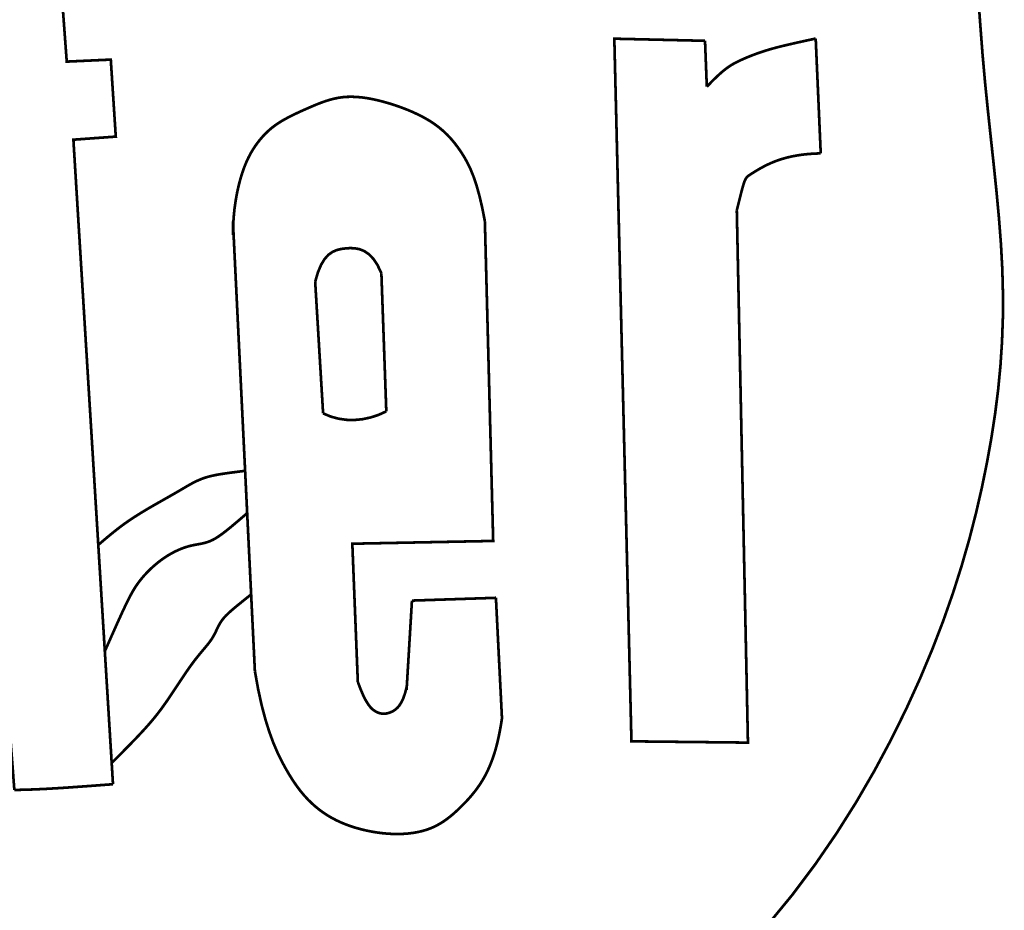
# Model space of a CAD drawing. Header units: feet. Extents: x 7.6 to 16.1, y -7.1 to 3.9.
# Tile 4 of 9: x 11.858 to 12.623, y -2.364 to -1.672. Entities that reach past the tile are written whole.
import ezdxf

# ---------------------------------------------------------------- set-up
doc = ezdxf.new("R2010")
doc.units = ezdxf.units.FT
doc.header["$MEASUREMENT"] = 0
doc.layers.add('FACE', color=7, linetype='CONTINUOUS')

msp = doc.modelspace()

# ---------------------------------------------------------------- linework, layer by layer
at = {"layer": 'FACE', "const_width": 0.0021}
for points in [[(11.85375, -2.27042), (11.81588, -1.77337), (11.76884, -1.77801), (11.76374, -1.71661), (11.81184, -1.7112), (11.80455, -1.59898), (11.88645, -1.59564), (11.89448, -1.70417), (11.92872, -1.70261), (11.93261, -1.76248), (11.89965, -1.76487), (11.93044, -2.26595)], [(12.4396, -2.37506), (12.45868, -2.35184), (12.47647, -2.32812), (12.493, -2.30406), (12.5083, -2.27981), (12.5224, -2.25552), (12.53533, -2.23136), (12.54711, -2.20748), (12.55778, -2.18404), (12.56737, -2.16116), (12.57595, -2.13885), (12.58358, -2.11708), (12.59033, -2.09583), (12.59628, -2.07508), (12.60149, -2.05479), (12.60604, -2.03495), (12.60999, -2.01553), (12.6134, -1.99649), (12.61627, -1.97774), (12.61861, -1.95917), (12.62039, -1.94067), (12.62161, -1.92214), (12.62227, -1.90348), (12.62234, -1.88456), (12.62184, -1.86529), (12.62076, -1.84559), (12.61921, -1.82547), (12.6173, -1.80498), (12.61515, -1.78417), (12.61287, -1.76308), (12.61059, -1.74175), (12.60842, -1.72023), (12.60648, -1.69857), (12.60481, -1.67677), (12.60319, -1.65466)], [(12.39072, -1.68799), (12.3202, -1.68635), (12.33351, -2.23261), (12.42408, -2.23361), (12.41542, -1.81978)], [(12.39072, -1.68799), (12.3921, -1.7237)], [(12.3921, -1.7237), (12.39654, -1.71913), (12.40038, -1.71539), (12.40371, -1.71239), (12.40664, -1.70999), (12.40926, -1.70809), (12.41166, -1.70655), (12.41396, -1.70527), (12.41624, -1.70412), (12.41858, -1.70301), (12.421, -1.70191), (12.4235, -1.70084), (12.42608, -1.69979), (12.42874, -1.69877), (12.43146, -1.69777), (12.43425, -1.6968), (12.43712, -1.69586), (12.44007, -1.69495), (12.44326, -1.69403), (12.44686, -1.69306), (12.45102, -1.69202), (12.45593, -1.69085), (12.46174, -1.68952), (12.46863, -1.688), (12.47676, -1.68623)], [(12.47676, -1.68623), (12.48068, -1.77551)], [(12.02371, -1.83895), (12.02385, -1.83194), (12.02426, -1.82516), (12.02491, -1.81864), (12.02578, -1.8124), (12.02684, -1.80647), (12.02806, -1.80089), (12.02941, -1.79567), (12.03088, -1.79086), (12.03243, -1.78646), (12.03405, -1.78245), (12.03574, -1.77881), (12.03747, -1.7755), (12.03925, -1.77248), (12.04106, -1.76972), (12.04289, -1.7672), (12.04473, -1.76487), (12.04657, -1.76271), (12.04843, -1.7607), (12.05033, -1.75882), (12.05227, -1.75706), (12.05428, -1.75539), (12.05637, -1.75381), (12.05856, -1.75229), (12.06087, -1.75082), (12.0633, -1.74939), (12.06585, -1.74799), (12.06851, -1.74661), (12.07126, -1.74525), (12.0741, -1.7439), (12.077, -1.74257), (12.07997, -1.74125), (12.08297, -1.73993), (12.08602, -1.73862), (12.0891, -1.73733), (12.09224, -1.73611), (12.09543, -1.73497), (12.09869, -1.73394), (12.10202, -1.73306), (12.10544, -1.73235), (12.10894, -1.73184), (12.11255, -1.73156), (12.11626, -1.7315), (12.12007, -1.73166), (12.12399, -1.73202), (12.12804, -1.73259), (12.1322, -1.73335), (12.13648, -1.7343), (12.14089, -1.73543), (12.14543, -1.73673), (12.15004, -1.7382), (12.15469, -1.73984), (12.15931, -1.74162), (12.16387, -1.74356), (12.16829, -1.74564), (12.17255, -1.74786), (12.17658, -1.7502), (12.18034, -1.75268), (12.18385, -1.7553), (12.18714, -1.75806), (12.19023, -1.76099), (12.19316, -1.7641), (12.19593, -1.7674), (12.1986, -1.7709), (12.20117, -1.77462), (12.20367, -1.7786), (12.20611, -1.78299), (12.20849, -1.78797), (12.21082, -1.79374), (12.21309, -1.80048), (12.2153, -1.80836), (12.21746, -1.81758), (12.21956, -1.82831)], [(12.41542, -1.81978), (12.41746, -1.81154), (12.41903, -1.80531), (12.42027, -1.80078), (12.42128, -1.79763), (12.42219, -1.79552), (12.42311, -1.79414), (12.42415, -1.79317), (12.42545, -1.79227), (12.42708, -1.7912), (12.42906, -1.78994), (12.43136, -1.78854), (12.43394, -1.78705), (12.4368, -1.78551), (12.43991, -1.78397), (12.44324, -1.78249), (12.44677, -1.78111), (12.45048, -1.77987), (12.45436, -1.77878), (12.4584, -1.77785), (12.46259, -1.77707), (12.46692, -1.77644), (12.47139, -1.77598), (12.47598, -1.77567), (12.48068, -1.77551)], [(12.0237, -1.82842), (12.04075, -2.17801)], [(12.21956, -1.82831), (12.22602, -2.07682), (12.11651, -2.07898), (12.12078, -2.18639)], [(12.08763, -1.87527), (12.0898, -1.86791), (12.09223, -1.86212), (12.09491, -1.85771), (12.09781, -1.85447), (12.10091, -1.85222), (12.10418, -1.85075), (12.1076, -1.84987), (12.11114, -1.84939), (12.11478, -1.84915), (12.11848, -1.8493), (12.12218, -1.85002), (12.12584, -1.85149), (12.12941, -1.85391), (12.13284, -1.85746), (12.13608, -1.86233), (12.1391, -1.86871)], [(12.1391, -1.86871), (12.14293, -1.9761)], [(12.08763, -1.87527), (12.09379, -1.97764)], [(12.09379, -1.97764), (12.09966, -1.98011), (12.10571, -1.98177), (12.11189, -1.98266), (12.11814, -1.98279), (12.12443, -1.98217), (12.13069, -1.98084), (12.13687, -1.97881), (12.14293, -1.9761)], [(11.91901, -2.0799), (11.92127, -2.07796), (11.92366, -2.07592), (11.92618, -2.07381), (11.9288, -2.07164), (11.93151, -2.06945), (11.93431, -2.06725), (11.93718, -2.06507), (11.94012, -2.06294), (11.9431, -2.06086), (11.94611, -2.05885), (11.94914, -2.05691), (11.95216, -2.05503), (11.95515, -2.05322), (11.9581, -2.05147), (11.96099, -2.04979), (11.9638, -2.04818), (11.96652, -2.04663), (11.96914, -2.04514), (11.97169, -2.0437), (11.97415, -2.0423), (11.97656, -2.04093), (11.9789, -2.03958), (11.9812, -2.03826), (11.98345, -2.03694), (11.98568, -2.03562), (11.98789, -2.03432), (11.99011, -2.03305), (11.99236, -2.03182), (11.99465, -2.03065), (11.99702, -2.02955), (11.99948, -2.02854), (12.00205, -2.02763), (12.00476, -2.02682), (12.00767, -2.02611), (12.01085, -2.02546), (12.01436, -2.02485), (12.01828, -2.02426), (12.02268, -2.02365), (12.02761, -2.02302), (12.03316, -2.02232)], [(11.92409, -2.16254), (11.92941, -2.15056), (11.93382, -2.14068), (11.93748, -2.13264), (11.94053, -2.12613), (11.94314, -2.12087), (11.94545, -2.11659), (11.94762, -2.11299), (11.9498, -2.10979), (11.95211, -2.10676), (11.95456, -2.10385), (11.95713, -2.10107), (11.95979, -2.09844), (11.96252, -2.09597), (11.96529, -2.09367), (11.96807, -2.09154), (11.97085, -2.0896), (11.97359, -2.08785), (11.9763, -2.08629), (11.97895, -2.08491), (11.98155, -2.08371), (11.98408, -2.08267), (11.98654, -2.08179), (11.98891, -2.08105), (11.9912, -2.08046), (11.99339, -2.07999), (11.99551, -2.07959), (11.99759, -2.07923), (11.99964, -2.07883), (12.00171, -2.07835), (12.00381, -2.07774), (12.00597, -2.07693), (12.00822, -2.07589), (12.01059, -2.07455), (12.01313, -2.07289), (12.01588, -2.07091), (12.01891, -2.06856), (12.02226, -2.06584), (12.02598, -2.06272), (12.03013, -2.05919), (12.03476, -2.05522)], [(11.92943, -2.24942), (11.93328, -2.24555), (11.93712, -2.24169), (11.94092, -2.23785), (11.94463, -2.23406), (11.94823, -2.23034), (11.95166, -2.22671), (11.95491, -2.2232), (11.95793, -2.21983), (11.9607, -2.21661), (11.96325, -2.21352), (11.96561, -2.21052), (11.96784, -2.20758), (11.96997, -2.20465), (11.97204, -2.2017), (11.97409, -2.1987), (11.97617, -2.1956), (11.9783, -2.19238), (11.98049, -2.18907), (11.9827, -2.18573), (11.98494, -2.18239), (11.98717, -2.17909), (11.98939, -2.17589), (11.99157, -2.17284), (11.99371, -2.16996), (11.99578, -2.16731), (11.99777, -2.16486), (11.99967, -2.16257), (12.00147, -2.16044), (12.00315, -2.15842), (12.00471, -2.15648), (12.00612, -2.1546), (12.00739, -2.15276), (12.00849, -2.15091), (12.00948, -2.14908), (12.01039, -2.14725), (12.01126, -2.14543), (12.01215, -2.14363), (12.01308, -2.14184), (12.01411, -2.14009), (12.01528, -2.13836), (12.01663, -2.13665), (12.01824, -2.13489), (12.0202, -2.13299), (12.02257, -2.13086), (12.02544, -2.12842), (12.02889, -2.12559), (12.033, -2.12228), (12.03784, -2.11839)], [(12.16287, -2.12319), (12.22815, -2.12104)], [(12.22815, -2.12104), (12.23285, -2.21469)], [(12.16287, -2.12319), (12.15869, -2.19269)], [(12.04075, -2.17801), (12.04332, -2.19223), (12.04606, -2.20472), (12.04896, -2.21567), (12.05196, -2.22523), (12.05503, -2.23359), (12.05814, -2.2409), (12.06125, -2.24734), (12.06432, -2.25309), (12.06733, -2.25828), (12.07029, -2.26299), (12.07321, -2.26725), (12.0761, -2.2711), (12.079, -2.2746), (12.08191, -2.27777), (12.08486, -2.28067), (12.08785, -2.28334), (12.09091, -2.28581), (12.09404, -2.28809), (12.09725, -2.2902), (12.10056, -2.29214), (12.10397, -2.29393), (12.10748, -2.29557), (12.11111, -2.29708), (12.11486, -2.29845), (12.11874, -2.29971), (12.12273, -2.30083), (12.12681, -2.30183), (12.13095, -2.30269), (12.13513, -2.3034), (12.13933, -2.30396), (12.14353, -2.30436), (12.14769, -2.3046), (12.15181, -2.30467), (12.15587, -2.30456), (12.15985, -2.30427), (12.16374, -2.3038), (12.16752, -2.30313), (12.17118, -2.30227), (12.1747, -2.3012), (12.17808, -2.29994), (12.1813, -2.29846), (12.18437, -2.29679), (12.18731, -2.29496), (12.19012, -2.29298), (12.19283, -2.29087), (12.19544, -2.28867), (12.19797, -2.28638), (12.20044, -2.28403), (12.20284, -2.28163), (12.20519, -2.27919), (12.20747, -2.2767), (12.20968, -2.27413), (12.2118, -2.27149), (12.21384, -2.26877), (12.21579, -2.26595), (12.21764, -2.26302), (12.21939, -2.25998), (12.22103, -2.25683), (12.22257, -2.25357), (12.224, -2.25021), (12.22533, -2.24675), (12.22656, -2.24319), (12.22769, -2.23954), (12.22872, -2.2358), (12.22964, -2.23199), (12.23046, -2.22824), (12.23117, -2.22469), (12.23176, -2.22146), (12.23223, -2.21871), (12.23257, -2.21657), (12.23278, -2.21519), (12.23285, -2.21469)], [(12.12078, -2.18639), (12.123, -2.19227), (12.12507, -2.19704), (12.12699, -2.20083), (12.1288, -2.20376), (12.1305, -2.20598), (12.13211, -2.20762), (12.13365, -2.2088), (12.13514, -2.20966), (12.13659, -2.21031), (12.13801, -2.21078), (12.13942, -2.21107), (12.14083, -2.21117), (12.14226, -2.2111), (12.1437, -2.21084), (12.14519, -2.21041), (12.14672, -2.20981), (12.14831, -2.20902), (12.14993, -2.20796), (12.15155, -2.20653), (12.15315, -2.20465), (12.15469, -2.20221), (12.15614, -2.19911), (12.15749, -2.19527), (12.15869, -2.19058)], [(11.93044, -2.26595), (11.91749, -2.26693), (11.90603, -2.26777), (11.89581, -2.2685), (11.88655, -2.2691), (11.87798, -2.26959), (11.86984, -2.26997), (11.86185, -2.27024), (11.85375, -2.27042)]]:
    msp.add_lwpolyline(points, dxfattribs=at)

doc.saveas('drawing.dxf')
